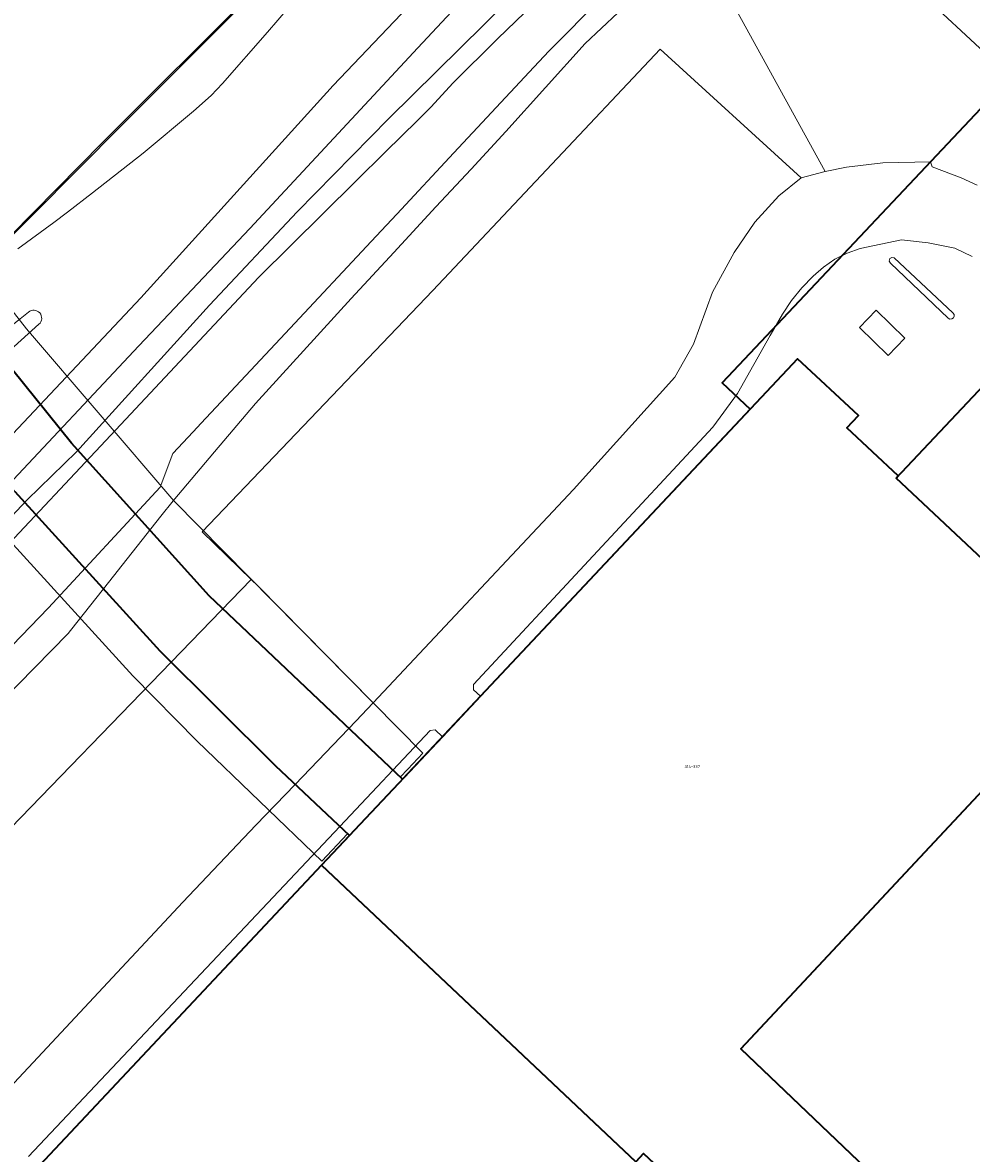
# Model space of a CAD drawing. Header units: metres. Extents: x 73718 to 76933, y 443658 to 446696.
# Tile 131 of 161: x 75514 to 75631, y 445969 to 446109. Entities that reach past the tile are written whole.
import ezdxf
from ezdxf.enums import TextEntityAlignment as Align

# ---------------------------------------------------------------- set-up
doc = ezdxf.new("R2010")
doc.units = ezdxf.units.M
for name, color, linetype, lineweight in [('B-WE-GK-BESCHOEIING-G', 130, 'GK-BESCHOEIING-SO', 18), ('B-WE-GR-GROENVOORZIENING-GV', 80, 'Continuous', 18), ('B-WE-IE-TERREINAFSCHEIDING_KUNSTMATIG_HEKWERK-G', 20, 'IE-TERREINAFSCHEIDING_KUNSTMATIG-SO', 18), ('B-WE-OG-BEBOUWING-GV', 7, 'Continuous', 35), ('B-WE-OG-BEBOUWING-T18', 10, 'Continuous', 18), ('B-WE-OG-BEBOUWING_LUIFEL-GV', 7, 'Continuous', 18), ('B-WE-OG-TERREIN_BEGROEID-GV', 7, 'Continuous', 18), ('B-WE-OG-TERREIN_ERF-GV', 7, 'Continuous', 18), ('B-WE-OG-TERREIN_OEVER-GV', 7, 'Continuous', 18), ('B-WE-OG-WATER_SLOOT-GV', 120, 'Continuous', 18), ('B-WE-OG-WEG-GV', 7, 'Continuous', 18), ('B-WE-VH-GESLOTENVERHARDING_ASFALT-GV', 10, 'Continuous', 18), ('B-WE-VH-OPENVERHARDING_BETONSTRAATSTEEN-GV', 30, 'Continuous', 18)]:
    doc.layers.add(name, color=color, linetype=linetype, lineweight=lineweight)
doc.styles.add('NLCS-ISO-M200-T18', font='NLCS-ISO.ttf', dxfattribs={"height": 0.36})
doc.linetypes.add('GK-BESCHOEIING-SO', pattern='A,18,-3,[1,NLCS.SHX,S=0.6,R=0,X=0,Y=0],-3', length=24)
doc.linetypes.add('IE-TERREINAFSCHEIDING_KUNSTMATIG-SO', pattern='A,4,[82,NLCS.SHX,S=0.75,R=90,X=0,Y=0],4,-2', length=10)

msp = doc.modelspace()

# ---------------------------------------------------------------- linework, layer by layer
at = {"layer": 'B-WE-GK-BESCHOEIING-G', "flags": 128}
msp.add_lwpolyline([(75555.441, 446089.044), (75543.441, 446077.144), (75525.824, 446058.336), (75510.072, 446041.639), (75469.013, 445998.115), (75462.491, 445991.202), (75461.743, 445987.541)], dxfattribs=at)
at = {"layer": 'B-WE-GR-GROENVOORZIENING-GV', "flags": 128}
msp.add_lwpolyline([(75587.803, 446109.835), (75583.751, 446106.024), (75578.881, 446100.628), (75573.961, 446095.177), (75569.663, 446090.545), (75565.322, 446085.866), (75560.117, 446080.232), (75554.859, 446074.54), (75548.985, 446068.093), (75543.052, 446061.581), (75537.991, 446055.612), (75532.878, 446049.583), (75531.372, 446047.676), (75524.281, 446038.694), (75531.248, 446031.027), (75532.628, 446029.652), (75542.498, 446039.859), (75536.475, 446045.721), (75564.968, 446075.531), (75593.036, 446105.325), (75610.427, 446089.439), (75613.417, 446090.25), (75600.612, 446113.545)], dxfattribs=at)
at = {"layer": 'B-WE-IE-TERREINAFSCHEIDING_KUNSTMATIG_HEKWERK-G', "flags": 128}
for points in [[(75485.728, 446026.692), (75487.51, 446028.726), (75490.63, 446032.671), (75493.557, 446036.899), (75495.319, 446038.999), (75528.886, 446074.646), (75552.655, 446100.852), (75590.392, 446140.512)], [(75554.6, 446120.34), (75542.951, 446112.433), (75526.549, 446095.974), (75510.16, 446079.493), (75502.071, 446072.818), (75500.065, 446071.554), (75492.726, 446066.935), (75486.947, 446063.251), (75478.421, 446057.438), (75468.614, 446050.599), (75441.069, 446019.558)]]:
    msp.add_lwpolyline(points, dxfattribs=at)
at = {"layer": 'B-WE-OG-BEBOUWING-GV', "flags": 128}
for points in [[(75863.021, 445732.284), (75694.751, 445890.662), (75659.312, 445924.019), (75632.337, 445949.407), (75634.63, 445951.695), (75602.964, 445981.899), (75634.673, 446015.77), (75647.344, 446028.984), (75650.803, 446032.664), (75648.513, 446034.817), (75644.917, 446030.991), (75622.167, 446052.377), (75689.881, 446124.255), (75683.601, 446130.17), (75684.443, 446131.061), (75730.338, 446179.806), (75739.304, 446189.329), (75843.224, 446091.485)], [(75672.636, 446140.5), (75600.69, 446064.129), (75604.136, 446060.882), (75561.195, 446015.185), (75537.34, 446037.852), (75520.331, 446056.683), (75504.207, 446076.706), (75489.377, 446097.25), (75476.706, 446120.078)], [(75644.917, 446030.991), (75622.167, 446052.377), (75622.412, 446052.636), (75616.09, 446058.571), (75617.522, 446060.112), (75609.989, 446067.11), (75570.821, 446025.43), (75566.131, 446020.438), (75551.204, 446004.553), (75590.011, 445967.953), (75590.964, 445968.981), (75606.47, 445954.452), (75669.826, 445895.091)], [(75513.337, 446050.738), (75531.248, 446031.027), (75545.466, 446016.863), (75554.651, 446008.221), (75551.204, 446004.553), (75590.011, 445967.953), (75590.964, 445968.981), (75606.47, 445954.452)], [(75634.63, 445951.695), (75602.964, 445981.899), (75634.673, 446015.77)]]:
    msp.add_lwpolyline(points, dxfattribs=at)
for points in [[(75679.082, 445998.966), (75675.481, 446002.316), (75650.123, 446026.224), (75647.344, 446028.984), (75634.673, 446015.77), (75602.964, 445981.899), (75634.63, 445951.695)], [(75675.622, 446002.185), (75676.068, 446002.661), (75650.532, 446026.636), (75650.123, 446026.224), (75647.344, 446028.984), (75634.673, 446015.77), (75602.964, 445981.899), (75634.63, 445951.695), (75679.082, 445998.966)], [(75516.362, 445967.475), (75516.737, 445967.122), (75517.307, 445967.727), (75522.434, 445962.905), (75521.839, 445962.316), (75522.147, 445962.005), (75522.762, 445962.611), (75559.301, 445919.971), (75559.983, 445920.555), (75567.012, 445912.289), (75580.292, 445926.411), (75606.47, 445954.452), (75590.964, 445968.981), (75590.011, 445967.953), (75551.204, 446004.553)], [(75516.362, 445967.475), (75516.737, 445967.122), (75517.307, 445967.727), (75522.434, 445962.905), (75521.839, 445962.316), (75522.147, 445962.005), (75523.491, 445963.33), (75559.983, 445920.555), (75567.012, 445912.289), (75580.292, 445926.411), (75606.47, 445954.452), (75590.964, 445968.981), (75590.011, 445967.953), (75551.204, 446004.553)]]:
    msp.add_lwpolyline(points, close=True, dxfattribs=at)
at = {"layer": 'B-WE-OG-BEBOUWING_LUIFEL-GV', "flags": 128}
for points in [[(75452.967, 446158.773), (75451.219, 446157.583), (75461.967, 446141.716), (75476.706, 446120.078), (75489.377, 446097.25), (75504.207, 446076.706), (75520.331, 446056.683), (75537.34, 446037.852), (75560.934, 446015.433), (75561.875, 446016.438), (75563.704, 446018.392), (75532.947, 446049.58), (75514.755, 446070.789), (75507.046, 446080.656), (75501.091, 446089.045), (75494.217, 446098.345), (75479.05, 446120.308)], [(75554.401, 446008.456), (75545.466, 446016.863), (75531.248, 446031.027), (75513.337, 446050.738), (75497.063, 446071.244), (75488.398, 446082.92), (75487.344, 446082.31), (75484.4, 446082.717), (75483.188, 446081.882), (75509.314, 446048.329), (75527.888, 446027.957), (75535.851, 446019.879), (75551.241, 446005.082)]]:
    msp.add_lwpolyline(points, close=True, dxfattribs=at)
at = {"layer": 'B-WE-OG-TERREIN_BEGROEID-GV', "flags": 128}
msp.add_lwpolyline([(75524.281, 446038.694), (75520.212, 446033.54), (75519.919, 446033.169), (75515.803, 446028.97), (75511.645, 446024.729), (75507.643, 446020.858), (75503.045, 446016.41), (75503.157, 446016.306), (75502.962, 446016.098), (75511.619, 446007.927), (75532.628, 446029.652), (75531.248, 446031.027)], close=True, dxfattribs=at)
at = {"layer": 'B-WE-OG-TERREIN_ERF-GV', "flags": 128}
for points in [[(75631.545, 446079.744), (75629.401, 446080.753), (75626.128, 446081.437), (75622.806, 446081.81), (75617.736, 446080.713), (75616.127, 446080.166), (75614.592, 446079.403), (75613.172, 446078.441), (75611.905, 446077.309), (75610.497, 446075.877), (75609.237, 446074.307), (75608.144, 446072.623), (75606.613, 446069.993), (75602.586, 446062.827), (75599.542, 446058.667), (75569.97, 446026.889), (75569.957, 446026.227), (75570.821, 446025.43), (75609.989, 446067.11), (75617.522, 446060.112), (75616.09, 446058.571), (75622.412, 446052.636), (75641.329, 446072.717)], [(75641.329, 446072.717), (75622.412, 446052.636), (75622.167, 446052.377), (75644.917, 446030.991)], [(75508.615, 445972.765), (75534.095, 446000), (75543.107, 446009.498), (75547.942, 446014.534), (75555.441, 446022.345), (75557.569, 446024.613), (75543.372, 446039.01), (75542.498, 446039.859), (75532.628, 446029.652), (75511.619, 446007.927)], [(75516.362, 445967.475), (75551.204, 446004.553), (75566.131, 446020.438), (75565.248, 446021.278), (75564.618, 446021.201), (75553.45, 446009.351), (75515.037, 445968.591)]]:
    msp.add_lwpolyline(points, dxfattribs=at)
for points in [[(75629.175, 446072.779), (75629.311, 446072.597), (75629.334, 446072.353), (75629.234, 446072.149), (75629.045, 446072.023), (75628.8, 446072.013), (75628.602, 446072.124), (75621.451, 446078.918), (75621.294, 446079.178), (75621.364, 446079.473), (75621.621, 446079.635), (75621.917, 446079.57)], [(75617.624, 446070.957), (75619.681, 446073.096), (75623.245, 446069.667), (75621.188, 446067.527)]]:
    msp.add_lwpolyline(points, close=True, dxfattribs=at)
at = {"layer": 'B-WE-OG-TERREIN_OEVER-GV', "flags": 128}
for points in [[(75580.107, 446117.119), (75559.508, 446096.801), (75548.205, 446085.264), (75537.378, 446073.71), (75520.939, 446055.614), (75514.872, 446049.709), (75508.865, 446043.344), (75508.607, 446043.045), (75505.656, 446039.627), (75467.319, 445999.717), (75465.012, 445997.316), (75461.99, 445993.937), (75462.247, 445993.708), (75462.491, 445991.202), (75469.013, 445998.115), (75510.072, 446041.639), (75525.824, 446058.336), (75543.441, 446077.144), (75555.441, 446089.044), (75559.125, 446092.681)], [(75559.125, 446092.681), (75563.058, 446096.515), (75564.761, 446098.239), (75567.438, 446101.129), (75572.954, 446106.606), (75581.915, 446115.313)], [(75585.87, 446111.75), (75579.29, 446105.11), (75576.863, 446102.513), (75567.537, 446092.532), (75560.484, 446084.985), (75557.942, 446082.264), (75546.697, 446070.231), (75536.334, 446059.14), (75535.346, 446058.083), (75532.846, 446055.407), (75531.299, 446051.235), (75517.498, 446036.338), (75512.996, 446031.686), (75509.913, 446028.499), (75505.419, 446023.677), (75504.951, 446023.119)], [(75504.951, 446023.119), (75501.354, 446018.838), (75500.875, 446018.311), (75503.045, 446016.41), (75507.643, 446020.858), (75511.645, 446024.729), (75515.803, 446028.97), (75519.919, 446033.169), (75520.212, 446033.54), (75524.281, 446038.694), (75531.372, 446047.676), (75532.878, 446049.583), (75537.991, 446055.612), (75543.052, 446061.581), (75548.985, 446068.093), (75554.859, 446074.54), (75560.117, 446080.232), (75565.322, 446085.866), (75569.663, 446090.545), (75573.961, 446095.177), (75578.881, 446100.628), (75583.751, 446106.024), (75587.803, 446109.835)]]:
    msp.add_lwpolyline(points, dxfattribs=at)
at = {"layer": 'B-WE-OG-WATER_SLOOT-GV', "flags": 128}
for points in [[(75581.915, 446115.313), (75572.954, 446106.606), (75567.438, 446101.129), (75564.761, 446098.239), (75563.058, 446096.515), (75559.125, 446092.681), (75555.441, 446089.044), (75543.441, 446077.144), (75525.824, 446058.336), (75510.072, 446041.639), (75469.013, 445998.115), (75462.491, 445991.202), (75461.743, 445987.541), (75460.821, 445984.744), (75460.53, 445982.442), (75460.292, 445979.294), (75460.953, 445976.013), (75462.808, 445971.475), (75464.314, 445969.16), (75465.61, 445967.626)], [(75623.33, 446114.011), (75635.371, 446102.811)], [(75500.875, 446018.311), (75501.354, 446018.838), (75504.951, 446023.119), (75505.419, 446023.677), (75509.913, 446028.499), (75512.996, 446031.686), (75517.498, 446036.338), (75531.299, 446051.235), (75532.846, 446055.407), (75535.346, 446058.083), (75536.334, 446059.14), (75546.697, 446070.231), (75557.942, 446082.264), (75560.484, 446084.985), (75567.537, 446092.532), (75576.863, 446102.513), (75579.29, 446105.11), (75585.87, 446111.75)]]:
    msp.add_lwpolyline(points, dxfattribs=at)
at = {"layer": 'B-WE-OG-WEG-GV', "flags": 128}
for points in [[(75579.69, 446123.304), (75563.105, 446105.516), (75542.362, 446083.19), (75532.36, 446072.611), (75528.654, 446068.691), (75511.88, 446050.857)], [(75508.865, 446043.344), (75514.872, 446049.709), (75520.939, 446055.614), (75537.378, 446073.71), (75548.205, 446085.264), (75559.508, 446096.801), (75580.107, 446117.119)], [(75542.854, 446112.512), (75524.201, 446093.849), (75509.933, 446079.394)], [(75513.723, 446080.687), (75518.16, 446083.954), (75519.826, 446085.229), (75522.922, 446087.6), (75529.183, 446092.515), (75535.41, 446097.69), (75537.585, 446099.637), (75538.994, 446101.113), (75544.529, 446107.428), (75548.375, 446111.939)]]:
    msp.add_lwpolyline(points, dxfattribs=at)
at = {"layer": 'B-WE-VH-GESLOTENVERHARDING_ASFALT-GV', "flags": 128}
msp.add_lwpolyline([(75536.475, 446045.721), (75542.498, 446039.859), (75543.372, 446039.01), (75557.569, 446024.613), (75582.321, 446050.984), (75594.846, 446064.853), (75597.135, 446068.925), (75599.488, 446075.351), (75602.158, 446080.25), (75604.726, 446083.962), (75607.695, 446087.245), (75610.427, 446089.439), (75593.036, 446105.325), (75564.968, 446075.531)], close=True, dxfattribs=at)
for points in [[(75632.179, 446088.54), (75630.181, 446089.434), (75626.61, 446090.808), (75626.456, 446091.311), (75626.462, 446091.43), (75620.537, 446091.296), (75616.027, 446090.788), (75613.417, 446090.25), (75610.427, 446089.439), (75607.695, 446087.245), (75604.726, 446083.962), (75602.158, 446080.25), (75599.488, 446075.351), (75597.135, 446068.925), (75594.846, 446064.853), (75582.321, 446050.984), (75557.569, 446024.613), (75555.441, 446022.345), (75547.942, 446014.534), (75553.178, 446009.607), (75553.45, 446009.351), (75564.618, 446021.201), (75565.248, 446021.278), (75566.131, 446020.438), (75570.821, 446025.43), (75569.957, 446026.227), (75569.97, 446026.889), (75599.542, 446058.667), (75602.586, 446062.827), (75606.613, 446069.993), (75608.144, 446072.623), (75609.237, 446074.307), (75610.497, 446075.877), (75611.905, 446077.309), (75613.172, 446078.441), (75614.592, 446079.403), (75616.127, 446080.166), (75617.736, 446080.713), (75622.806, 446081.81), (75626.128, 446081.437), (75629.401, 446080.753), (75631.545, 446079.744)], [(75515.037, 445968.591), (75553.45, 446009.351), (75553.178, 446009.607), (75547.942, 446014.534), (75543.107, 446009.498), (75534.095, 446000), (75508.615, 445972.765), (75506.277, 445969.758), (75504.434, 445966.425)]]:
    msp.add_lwpolyline(points, dxfattribs=at)
at = {"layer": 'B-WE-VH-OPENVERHARDING_BETONSTRAATSTEEN-GV'}
msp.add_lwpolyline([(75516.313, 446071.366, 0.9999451), (75515.01, 446072.863)], format="xyb", dxfattribs=at)
at = {"layer": 'B-WE-VH-OPENVERHARDING_BETONSTRAATSTEEN-GV', "flags": 128}
for points in [[(75515.01, 446072.863), (75513.786, 446071.89), (75509.305, 446068.329), (75500.618, 446060.828), (75498.825, 446059.256), (75493.083, 446053.922), (75488.709, 446049.625), (75478.937, 446039.533)], [(75478.937, 446039.533), (75470.304, 446029.871), (75455.053, 446012.654), (75448.435, 446005.039), (75450.15, 446003.537), (75452.649, 446006.324), (75473.559, 446030.953), (75479.337, 446036.227), (75488.757, 446046.585), (75493.443, 446050.911), (75499.88, 446056.827), (75500.397, 446057.283), (75512.806, 446068.23), (75516.313, 446071.366)]]:
    msp.add_lwpolyline(points, dxfattribs=at)

# ---------------------------------------------------------------- texts
at = {"layer": 'B-WE-OG-BEBOUWING-T18', "style": 'NLCS-ISO-M200-T18'}
msp.add_text('314-337', height=0.36, dxfattribs=at).set_placement((75596.985, 446016.752), align=Align.MIDDLE)
msp.add_text('314-337', height=0.36, dxfattribs=at).set_placement((75596.985, 446016.752), align=Align.MIDDLE)

doc.saveas('drawing.dxf')
